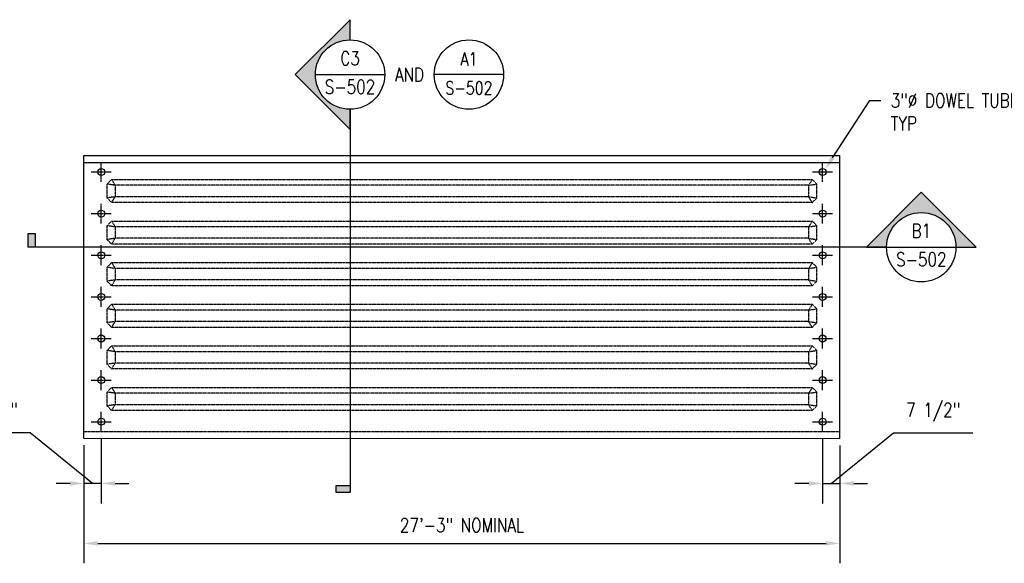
# Model space of a CAD drawing. Header units: inches. Extents: x -1203 to 2708, y -355 to 282.
# Tile 8 of 19: x -42 to 384, y 47 to 282. Entities that reach past the tile are written whole.
import ezdxf
from ezdxf import colors
from ezdxf.entities.mleader import LeaderData, LeaderLine
from ezdxf.enums import TextEntityAlignment as Align
from ezdxf.math import Vec2, Vec3

# ---------------------------------------------------------------- set-up
doc = ezdxf.new("R2010")
doc.units = ezdxf.units.IN
doc.header["$MEASUREMENT"] = 0
doc.linetypes.add('CENTER2', pattern=[1.125, 0.75, -0.125, 0.125, -0.125])
doc.linetypes.add('HIDDEN2', pattern=[0.1875, 0.125, -0.0625])
doc.layers.add('G-ANNO-REFR', color=2, linetype='Continuous', lineweight=35)
doc.layers.add('G-ANNO-SYMB', color=2, linetype='Continuous', lineweight=25)
for name, color, linetype in [('S-ANNO-CNTR', 1, 'CENTER2'), ('S-ANNO-DIMS', 1, 'Continuous'), ('S-ANNO-SYMB', 2, 'Continuous'), ('S-ANNO-TEXT', 2, 'Continuous'), ('S-SECT-CONC', 3, 'Continuous'), ('S-STRL-MISC', 2, 'Continuous')]:
    doc.layers.add(name, color=color, linetype=linetype)
doc.styles.add('AEC_COMN_TITLE', font='romans.shx', dxfattribs={"width": 0.8, "height": 0.1875})
doc.styles.add('Annotative', font='romans.shx', dxfattribs={"width": 0.8, "height": 0.125})
doc.styles.add('Arial', font='romans.shx', dxfattribs={"width": 0.8})
doc.styles.add('ROMANS', font='ROMANS.shx', dxfattribs={"width": 0.8})
doc.dimstyles.new('Annotative', dxfattribs={"dimscale": 0, "dimtxt": 0.125, "dimasz": 0.125, "dimexe": 0.179688, "dimexo": 0.0625, "dimgap": 0.09, "dimtad": 1, "dimdec": 3, "dimzin": 3, "dimdsep": 46, "dimlunit": 4, "dimtxsty": 'Annotative', "dimcen": 0.09, "dimclrt": 2, "dimazin": 2, "dimtfac": 1, "dimtdec": 3, "dimtmove": 1, "dimatfit": 3, "dimfxl": 1, "dimtfill": 1, "dimfrac": 2, "dimtolj": 1, "dimtzin": 0, "dimarcsym": 0})

# ---------------------------------------------------------------- blocks, each defined once
blk = doc.blocks.new('*D4')
at = {"layer": 'Defpoints', "color": 0, "transparency": 16777216}
for p in [(-13.78, 101.24, -0.01), (313.22, 101.13, -0.01), (313.22, 55.8)]:
    blk.add_point(p, dxfattribs=at)
at = {"layer": 'S-ANNO-DIMS', "color": 0, "lineweight": -2, "transparency": 16777216}
for p, q in [((-13.78, 98.24), (-13.78, 47.17)), ((313.22, 98.13), (313.22, 47.17)), ((-7.78, 55.8), (307.22, 55.8))]:
    blk.add_line(p, q, dxfattribs=at)
at = {"layer": 'S-ANNO-DIMS', "color": 0, "transparency": 16777216}
for points in [[(-7.78, 56.8), (-7.78, 54.8), (-13.78, 55.8)], [(307.22, 56.8), (307.22, 54.8), (313.22, 55.8)]]:
    blk.add_solid(points, dxfattribs=at)
at = {"layer": 'S-ANNO-DIMS', "color": 2, "transparency": 16777216, "insert": (149.72, 63.69), "char_height": 6, "attachment_point": 5, "style": 'Annotative', "bg_fill": 3, "box_fill_scale": 1.25, "bg_fill_color": 256, "bg_fill_true_color": 13158600, "bg_fill_transparency": 0}
blk.add_mtext('\\A1;27\'-3" NOMINAL', dxfattribs=at)
blk = doc.blocks.new('*U28')
at = {"lineweight": -3}
h = blk.add_hatch(color=256, dxfattribs=at)
edge = h.paths.add_edge_path()
edge.add_line((0, 0.3125), (0, 0.4947))
edge.add_line((0, 0.4947), (-0.4947, 0))
edge.add_line((-0.4947, 0), (0, -0.4947))
edge.add_line((0, -0.4947), (0, -0.3125))
edge.add_arc((0, 0), 0.3125, 90, 270, ccw=False)
blk.add_hatch(color=256, dxfattribs=at).paths.add_polyline_path([(0, -3.7013), (0, -3.7638), (-0.125, -3.7638), (-0.125, -3.7013)])
for p, q in [((-0.4947, 0), (0, 0.4947)), ((0, -0.4947), (-0.4947, 0)), ((-0.3125, 0), (0.3125, 0))]:
    blk.add_line(p, q, dxfattribs=at)
at = {"linetype": 'Continuous', "lineweight": -3}
blk.add_line((0, -0.3125), (0, -3.7638), dxfattribs=at)
at = {"lineweight": -3, "flags": 128}
blk.add_lwpolyline([(0, 0.3125), (0, 0.4947), (-0.4947, 0), (0, -0.4947), (0, -0.3125, -1), (0, 0.3125)], format="xyb", close=True, dxfattribs=at)
blk.add_lwpolyline([(-0.0156, 0.3125), (-0.0156, 0.3125)], dxfattribs=at)
blk.add_lwpolyline([(-0.0156, 0.3125), (-0.0156, 0.3125)], dxfattribs=at)
blk.add_lwpolyline([(0, -3.7013), (0, -3.7638), (-0.125, -3.7638), (-0.125, -3.7013), (0, -3.7013)], close=True, dxfattribs=at)
at = {"lineweight": -3}
blk.add_circle((0, 0), 0.3125, dxfattribs=at)
at = {"linetype": 'Continuous', "lineweight": -3, "style": 'Arial'}
blk.add_attdef('X#', text='', height=0.0938, dxfattribs=at).set_placement((0, 0.0469), align=Align.BOTTOM_CENTER)
blk.add_attdef('X-###', text='', height=0.0938, dxfattribs=at).set_placement((0, -0.0469), align=Align.TOP_CENTER)
blk = doc.blocks.new('*U29')
at = {"lineweight": -3}
h = blk.add_hatch(color=256, dxfattribs=at)
edge = h.paths.add_edge_path()
edge.add_line((0.3125, 0), (0.4947, 0))
edge.add_line((0.4947, 0), (0, 0.4947))
edge.add_line((0, 0.4947), (-0.4947, 0))
edge.add_line((-0.4947, 0), (-0.3125, 0))
edge.add_arc((0, 0), 0.3125, 0, 180, ccw=False)
blk.add_hatch(color=256, dxfattribs=at).paths.add_polyline_path([(-7.9857, 0), (-8.0482, 0), (-8.0482, 0.125), (-7.9857, 0.125)])
for p, q in [((-0.4947, 0), (0, 0.4947)), ((0, 0.4947), (0.4947, 0)), ((-0.3125, 0), (0.3125, 0))]:
    blk.add_line(p, q, dxfattribs=at)
at = {"linetype": 'Continuous', "lineweight": -3}
blk.add_line((-0.3125, 0), (-8.0482, 0), dxfattribs=at)
at = {"lineweight": -3, "flags": 128}
blk.add_lwpolyline([(0.3125, 0), (0.4947, 0), (0, 0.4947), (-0.4947, 0), (-0.3125, 0, -1), (0.3125, 0)], format="xyb", close=True, dxfattribs=at)
blk.add_lwpolyline([(-7.9857, 0), (-8.0482, 0), (-8.0482, 0.125), (-7.9857, 0.125), (-7.9857, 0)], close=True, dxfattribs=at)
blk.add_lwpolyline([(0.3125, 0.0156), (0.3125, 0.0156)], dxfattribs=at)
blk.add_lwpolyline([(0.3125, 0.0156), (0.3125, 0.0156)], dxfattribs=at)
at = {"lineweight": -3}
blk.add_circle((0, 0), 0.3125, dxfattribs=at)
at = {"linetype": 'Continuous', "lineweight": -3, "style": 'Arial'}
blk.add_attdef('X#', text='', height=0.0938, dxfattribs=at).set_placement((0, 0.0469), align=Align.BOTTOM_CENTER)
blk.add_attdef('X-###', text='', height=0.0938, dxfattribs=at).set_placement((0, -0.0469), align=Align.TOP_CENTER)
blk = doc.blocks.new('Detail Callout AEC')
at = {"color": 0, "linetype": 'ByBlock', "lineweight": -3, "transparency": 16777216}
blk.add_line((0.25, 0), (-0.25, 0), dxfattribs=at)
blk.add_circle((0, 0), 0.25, dxfattribs=at)
at = {"color": 0, "linetype": 'ByBlock', "lineweight": -3, "transparency": 16777216, "style": 'AEC_COMN_TITLE'}
for tag, p in [('VIEWNUMBER', (0, 0.0508)), ('SHEETNUMBER', (0, -0.1263))]:
    blk.add_attdef(tag, text='', height=0.0938, dxfattribs=at).set_placement(p, align=Align.CENTER)
blk = doc.blocks.new('*D60')
at = {"layer": 'Defpoints', "color": 0, "transparency": 16777216}
for p in [(305.72, 104.06, -0.01), (313.22, 101.13, -0.01), (313.22, 81.71)]:
    blk.add_point(p, dxfattribs=at)
at = {"layer": 'S-ANNO-DIMS', "color": 0, "lineweight": -2, "transparency": 16777216}
for p, q in [((309.47, 81.71), (336.46, 103.6)), ((336.46, 103.6), (370.7, 103.6)), ((305.72, 101.06), (305.72, 73.08)), ((313.22, 98.13), (313.22, 73.08)), ((299.72, 81.71), (293.72, 81.71)), ((305.72, 81.71), (313.22, 81.71)), ((305.72, 81.71), (313.22, 81.71)), ((319.22, 81.71), (325.22, 81.71))]:
    blk.add_line(p, q, dxfattribs=at)
at = {"layer": 'S-ANNO-DIMS', "color": 0, "transparency": 16777216}
for points in [[(299.72, 82.71), (299.72, 80.71), (305.72, 81.71)], [(319.22, 82.71), (319.22, 80.71), (313.22, 81.71)]]:
    blk.add_solid(points, dxfattribs=at)
at = {"layer": 'S-ANNO-DIMS', "color": 2, "transparency": 16777216, "insert": (353.58, 112.49), "char_height": 6, "attachment_point": 5, "style": 'Annotative', "bg_fill": 3, "box_fill_scale": 1.25, "bg_fill_color": 256, "bg_fill_true_color": 13158600, "bg_fill_transparency": 0}
blk.add_mtext('\\A1;7 1/2"', dxfattribs=at)
blk = doc.blocks.new('*D61')
at = {"layer": 'Defpoints', "color": 0, "transparency": 16777216}
for p in [(-6.28, 104.06, -0.01), (-13.78, 101.24, -0.01), (-13.78, 81.71)]:
    blk.add_point(p, dxfattribs=at)
at = {"layer": 'S-ANNO-DIMS', "color": 0, "lineweight": -2, "transparency": 16777216}
for p, q in [((-37.01, 103.6), (-71.25, 103.6)), ((-10.03, 81.71), (-37.01, 103.6)), ((-13.78, 98.24), (-13.78, 73.08)), ((-6.28, 101.06), (-6.28, 73.08)), ((-19.78, 81.71), (-25.78, 81.71)), ((-6.28, 81.71), (-13.78, 81.71)), ((-6.28, 81.71), (-13.78, 81.71)), ((-0.28, 81.71), (5.72, 81.71))]:
    blk.add_line(p, q, dxfattribs=at)
at = {"layer": 'S-ANNO-DIMS', "color": 0, "transparency": 16777216}
for points in [[(-19.78, 82.71), (-19.78, 80.71), (-13.78, 81.71)], [(-0.28, 82.71), (-0.28, 80.71), (-6.28, 81.71)]]:
    blk.add_solid(points, dxfattribs=at)
at = {"layer": 'S-ANNO-DIMS', "color": 2, "transparency": 16777216, "insert": (-54.13, 112.49), "char_height": 6, "attachment_point": 5, "style": 'Annotative', "bg_fill": 3, "box_fill_scale": 1.25, "bg_fill_color": 256, "bg_fill_true_color": 13158600, "bg_fill_transparency": 0}
blk.add_mtext('\\A1;7 1/2"', dxfattribs=at)

msp = doc.modelspace()

# ---------------------------------------------------------------- linework, layer by layer
at = {"layer": 'S-ANNO-CNTR'}
for p, q in [((-6.27558, 212.05655), (-6.27558, 220.69655)), ((305.72442, 212.05656), (305.72442, 220.69656)), ((-10.59558, 216.37655), (-1.95558, 216.37655)), ((301.40442, 216.37656), (310.04442, 216.37656)), ((-6.27558, 194.05655), (-6.27558, 202.69655)), ((305.72442, 194.05656), (305.72442, 202.69656)), ((-10.59558, 198.37655), (-1.95558, 198.37655)), ((301.40442, 198.37656), (310.04442, 198.37656)), ((-6.27558, 176.05655), (-6.27558, 184.69655)), ((305.72442, 176.05656), (305.72442, 184.69656)), ((-10.59558, 180.37655), (-1.95558, 180.37655)), ((301.40442, 180.37656), (310.04442, 180.37656)), ((-6.27558, 158.05655), (-6.27558, 166.69655)), ((305.72442, 158.05656), (305.72442, 166.69656)), ((-10.59558, 162.37655), (-1.95558, 162.37655)), ((301.40442, 162.37656), (310.04442, 162.37656)), ((-6.27558, 140.05655), (-6.27558, 148.69655)), ((305.72442, 140.05656), (305.72442, 148.69656)), ((-10.59558, 144.37655), (-1.95558, 144.37655)), ((301.40442, 144.37656), (310.04442, 144.37656)), ((-6.27558, 122.05655), (-6.27558, 130.69655)), ((305.72442, 122.05656), (305.72442, 130.69656)), ((-10.59558, 126.37655), (-1.95558, 126.37655)), ((301.40442, 126.37656), (310.04442, 126.37656)), ((-6.27558, 104.05655), (-6.27558, 112.69655)), ((305.72442, 104.05656), (305.72442, 112.69656)), ((-10.59558, 108.37655), (-1.95558, 108.37655)), ((301.40442, 108.37656), (310.04442, 108.37656))]:
    msp.add_line(p, q, dxfattribs=at)
at = {"layer": 'S-SECT-CONC', "color": 1, "linetype": 'HIDDEN2'}
for p, q in [((-1.79944, 213.14562), (-3.77558, 211.15003)), ((-1.79944, 213.14562), (301.24786, 213.14563)), ((-1.79944, 213.14562), (-0.26226, 210.62131)), ((301.24786, 213.14563), (299.71068, 210.62132)), ((301.24786, 213.14563), (303.22442, 211.15003)), ((-0.26226, 210.62131), (-3.77558, 211.15003)), ((-3.77558, 205.15006), (-3.77558, 211.15003)), ((299.71068, 210.62132), (-0.26226, 210.62131)), ((-0.26226, 210.62131), (-0.26226, 205.67919)), ((299.71068, 210.62132), (303.22442, 211.15003)), ((299.71068, 210.62132), (299.71068, 205.67919)), ((303.22442, 205.15006), (303.22442, 211.15003)), ((-0.26226, 205.67919), (-3.77558, 205.15006)), ((-1.79944, 203.15383), (-3.77558, 205.15006)), ((-1.79944, 203.15383), (-0.26226, 205.67919)), ((299.71068, 205.67919), (-0.26226, 205.67919)), ((301.24786, 203.15384), (299.71068, 205.67919)), ((299.71068, 205.67919), (303.22442, 205.15006)), ((301.24786, 203.15384), (303.22442, 205.15006)), ((301.24786, 203.15384), (-1.79944, 203.15383)), ((-1.79944, 195.16078), (-3.77558, 193.16518)), ((-3.77558, 187.165), (-3.77558, 193.16518)), ((-0.26226, 192.63605), (-3.77558, 193.16518)), ((-1.79944, 195.16078), (-0.26226, 192.63605)), ((-1.79944, 195.16078), (301.24786, 195.16078)), ((-0.26226, 192.63605), (-0.26226, 187.69455)), ((299.71068, 192.63605), (-0.26226, 192.63605)), ((301.24786, 195.16078), (299.71068, 192.63605)), ((299.71068, 192.63605), (303.22442, 193.16518)), ((299.71068, 192.63605), (299.71068, 187.69456)), ((301.24786, 195.16078), (303.22442, 193.16518)), ((303.22442, 187.16501), (303.22442, 193.16518)), ((-0.26226, 187.69455), (-3.77558, 187.165)), ((-1.79944, 185.16961), (-0.26226, 187.69455)), ((299.71068, 187.69456), (-0.26226, 187.69455)), ((299.71068, 187.69456), (303.22442, 187.16501)), ((301.24786, 185.16962), (299.71068, 187.69456)), ((-1.79944, 185.16961), (-3.77558, 187.165)), ((301.24786, 185.16962), (-1.79944, 185.16961)), ((301.24786, 185.16962), (303.22442, 187.16501)), ((-1.79944, 177.17656), (-3.77558, 175.18117)), ((-3.77558, 169.1812), (-3.77558, 175.18117)), ((-0.26226, 174.65204), (-3.77558, 175.18117)), ((-1.79944, 177.17656), (-0.26226, 174.65204)), ((-1.79944, 177.17656), (301.24786, 177.17656)), ((-0.26226, 174.65204), (-0.26226, 169.71012)), ((299.71068, 174.65204), (-0.26226, 174.65204)), ((301.24786, 177.17656), (299.71068, 174.65204)), ((299.71068, 174.65204), (303.22442, 175.18118)), ((299.71068, 174.65204), (299.71068, 169.71013)), ((301.24786, 177.17656), (303.22442, 175.18118)), ((303.22442, 169.18121), (303.22442, 175.18118)), ((-0.26226, 169.71012), (-3.77558, 169.1812)), ((-1.79944, 167.18539), (-3.77558, 169.1812)), ((-1.79944, 167.18539), (-0.26226, 169.71012)), ((301.24786, 167.1854), (-1.79944, 167.18539)), ((299.71068, 169.71013), (-0.26226, 169.71012)), ((299.71068, 169.71013), (303.22442, 169.18121)), ((301.24786, 167.1854), (299.71068, 169.71013)), ((301.24786, 167.1854), (303.22442, 169.18121)), ((-1.79944, 159.19192), (-3.77558, 157.19695)), ((-1.79944, 159.19192), (301.24786, 159.19193)), ((-1.79944, 159.19192), (-0.26226, 156.6674)), ((301.24786, 159.19193), (299.71068, 156.66741)), ((301.24786, 159.19193), (303.22442, 157.19696)), ((-3.77558, 151.19614), (-3.77558, 157.19695)), ((-0.26226, 156.6674), (-3.77558, 157.19695)), ((299.71068, 156.66741), (-0.26226, 156.6674)), ((-0.26226, 156.6674), (-0.26226, 151.72528)), ((299.71068, 156.66741), (303.22442, 157.19696)), ((299.71068, 156.66741), (299.71068, 151.72528)), ((303.22442, 151.19615), (303.22442, 157.19696)), ((-0.26226, 151.72528), (-3.77558, 151.19614)), ((-1.79944, 149.20034), (-3.77558, 151.19614)), ((-1.79944, 149.20034), (-0.26226, 151.72528)), ((301.24786, 149.20034), (-1.79944, 149.20034)), ((299.71068, 151.72528), (-0.26226, 151.72528)), ((299.71068, 151.72528), (303.22442, 151.19615)), ((301.24786, 149.20034), (299.71068, 151.72528)), ((301.24786, 149.20034), (303.22442, 151.19615)), ((-1.79944, 141.20749), (-3.77558, 139.2119)), ((-1.79944, 141.20749), (301.24786, 141.2075)), ((-1.79944, 141.20749), (-0.26226, 138.68381)), ((301.24786, 141.2075), (299.71068, 138.68381)), ((301.24786, 141.2075), (303.22442, 139.2119)), ((-3.77558, 133.21213), (-3.77558, 139.2119)), ((-0.26226, 138.68381), (-3.77558, 139.2119)), ((-0.26226, 138.68381), (-0.26226, 133.74085)), ((299.71068, 138.68381), (-0.26226, 138.68381)), ((299.71068, 138.68381), (303.22442, 139.2119)), ((299.71068, 138.68381), (299.71068, 133.74085)), ((303.22442, 133.21214), (303.22442, 139.2119)), ((-0.26226, 133.74085), (-3.77558, 133.21213)), ((-1.79944, 131.21591), (-3.77558, 133.21213)), ((-1.79944, 131.21591), (-0.26226, 133.74085)), ((299.71068, 133.74085), (-0.26226, 133.74085)), ((299.71068, 133.74085), (303.22442, 133.21214)), ((301.24786, 131.21592), (299.71068, 133.74085)), ((301.24786, 131.21592), (303.22442, 133.21214)), ((301.24786, 131.21592), (-1.79944, 131.21591)), ((-1.79944, 123.22244), (-3.77558, 121.22747)), ((-3.77558, 115.2275), (-3.77558, 121.22747)), ((-0.26226, 120.69834), (-3.77558, 121.22747)), ((-1.79944, 123.22244), (-0.26226, 120.69834)), ((-1.79944, 123.22244), (301.24786, 123.22244)), ((-0.26226, 120.69834), (-0.26226, 115.75684)), ((299.71068, 120.69834), (-0.26226, 120.69834)), ((301.24786, 123.22244), (299.71068, 120.69834)), ((299.71068, 120.69834), (303.22442, 121.22747)), ((299.71068, 120.69834), (299.71068, 115.75684)), ((301.24786, 123.22244), (303.22442, 121.22747)), ((303.22442, 115.2275), (303.22442, 121.22747)), ((-0.26226, 115.75684), (-3.77558, 115.2275)), ((-1.79944, 113.23127), (-3.77558, 115.2275)), ((-1.79944, 113.23127), (-0.26226, 115.75684)), ((299.71068, 115.75684), (-0.26226, 115.75684)), ((299.71068, 115.75684), (303.22442, 115.2275)), ((301.24786, 113.23128), (299.71068, 115.75684)), ((301.24786, 113.23128), (303.22442, 115.2275)), ((301.24786, 113.23128), (-1.79944, 113.23127)), ((-13.77558, 104.23677), (313.22442, 104.11867))]:
    msp.add_line(p, q, dxfattribs=at)
at = {"layer": 'S-STRL-MISC', "linetype": 'Continuous'}
for p, q in [((-13.77558, 223.50155), (313.22442, 223.50156)), ((-13.77558, 101.24466), (-13.77558, 223.50155)), ((313.22442, 101.12656), (313.22442, 223.50156)), ((-13.77558, 220.50155), (313.22442, 220.50156))]:
    msp.add_line(p, q, dxfattribs=at)
at = {"layer": 'S-STRL-MISC'}
for centre in [(-6.27558, 216.37655), (305.72442, 216.37656), (-6.27558, 198.37655), (305.72442, 198.37656), (-6.27558, 180.37655), (305.72442, 180.37656), (-6.27558, 162.37655), (305.72442, 162.37656), (-6.27558, 144.37655), (305.72442, 144.37656), (-6.27558, 126.37655), (305.72442, 126.37656), (-6.27558, 108.37655), (305.72442, 108.37656)]:
    msp.add_circle(centre, 1.5, dxfattribs=at)

# ---------------------------------------------------------------- block references
at = {"layer": 'G-ANNO-REFR', "lineweight": -3}
ref = msp.add_blockref('Detail Callout AEC', (152.7618, 258.48544), dxfattribs=dict(at, xscale=59.99988000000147, yscale=59.99988000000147, zscale=59.99988000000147))
ref.add_attrib('VIEWNUMBER', 'A1', dxfattribs={"layer": '0', "color": 1, "linetype": 'ByBlock', "lineweight": -2, "transparency": 16777216, "height": 5.624989, "style": 'ROMANS', "width": 0.796875}).set_placement((152.7618, 262.43918), align=Align.CENTER)
ref.add_attrib('SHEETNUMBER', 'S-502', dxfattribs={"layer": '0', "color": 1, "linetype": 'ByBlock', "lineweight": -2, "transparency": 16777216, "height": 5.624989, "style": 'ROMANS', "width": 0.796875}).set_placement((152.7618, 249.88693), align=Align.CENTER)
at = {"layer": 'G-ANNO-SYMB'}
ref = msp.add_blockref('*U29', (348.43054, 183.84091), dxfattribs=dict(at, xscale=48, yscale=48, zscale=48))
ref.add_attrib('X-###', 'S-502', dxfattribs={"layer": 'S-ANNO-SYMB', "color": 1, "linetype": 'Continuous', "lineweight": -2, "height": 6, "style": 'ROMANS', "width": 0.8}).set_placement((348.43054, 181.59092), align=Align.TOP_CENTER)
ref.add_attrib('X#', 'B1', dxfattribs={"layer": 'S-ANNO-TEXT', "color": 1, "linetype": 'Continuous', "lineweight": -2, "height": 6, "style": 'ROMANS', "width": 0.8}).set_placement((348.43054, 186.09091), align=Align.BOTTOM_CENTER)

# ---------------------------------------------------------------- leaders
at = {"layer": 'S-ANNO-DIMS'}
ml = msp.add_multileader_mtext('Standard', dxfattribs=at)
ml.set_content('3"%%C DOWEL TUBES PER DETAILS C3/- AND A1/-,\\PTYP', color=2, style='Annotative')
ml.set_leader_properties()
ml.build(insert=Vec2(0, 0))
ml.multileader.update_dxf_attribs({"dogleg_length": 0.1, "arrow_head_size": 6, "scale": 24})
ctx = ml.context
ctx.base_point, ctx.scale, ctx.char_height, ctx.arrow_head_size, ctx.landing_gap_size, ctx.plane_origin = Vec3(330.90923, 247.32738), 24, 6, 6, 4.32, Vec3(350.26056, 259.62709)
notes = []
notes.append((ctx, [(0, (1, 1, 0), (326.10923, 247.32738), (1, 0), 4.8, [(0, [(306.82559, 217.39509)], 0, [])])]))
ctx.mtext.insert, ctx.mtext.width, ctx.mtext.flow_direction = Vec3(335.22923, 250.32738), 98.8606434, 5
for ctx, leaders in notes:
    for number, flags, end, landing, length, lines in leaders:
        leader = LeaderData()
        leader.index, (leader.has_last_leader_line, leader.has_dogleg_vector, leader.attachment_direction) = number, flags
        leader.last_leader_point, leader.dogleg_vector, leader.dogleg_length = Vec3(end), Vec3(landing), length
        for number, points, colour, breaks in lines:
            line = LeaderLine()
            line.index, line.vertices, line.color, line.breaks = number, Vec3.list(points), colors.encode_raw_color(colour), breaks
            leader.lines.append(line)
        ctx.leaders.append(leader)

# ---------------------------------------------------------------- next in the draw order: dimensions: what is measured, and where the dimension line sits
dim = msp.add_linear_dim(base=(313.22442, 55.79827), p1=(-13.77558, 101.24466, -0.00533), p2=(313.22442, 101.12656, -0.00533), text='<> NOMINAL', dimstyle='Annotative', override={"dimpost": '\\X'}, dxfattribs=at)
dim.commit()
dim.dimension.update_dxf_attribs({"geometry": '*D4', "text_midpoint": (149.72442, 63.6897)})

# ---------------------------------------------------------------- next in the draw order: linework, layer by layer
at = {"layer": 'S-STRL-MISC', "linetype": 'Continuous'}
msp.add_line((-13.77558, 101.24466), (313.22442, 101.12656), dxfattribs=at)

# ---------------------------------------------------------------- next in the draw order: block references
at = {"layer": 'G-ANNO-SYMB'}
ref = msp.add_blockref('*U28', (101.34113, 258.48544), dxfattribs=dict(at, xscale=48, yscale=48, zscale=48))
ref.add_attrib('X-###', 'S-502', dxfattribs={"layer": 'S-ANNO-SYMB', "color": 1, "linetype": 'Continuous', "lineweight": -2, "height": 6, "style": 'ROMANS', "width": 0.8}).set_placement((101.34113, 256.23545), align=Align.TOP_CENTER)
ref.add_attrib('X#', 'C3', dxfattribs={"layer": 'S-ANNO-TEXT', "color": 1, "linetype": 'Continuous', "lineweight": -2, "height": 6, "style": 'ROMANS', "width": 0.8}).set_placement((101.34113, 260.73544), align=Align.BOTTOM_CENTER)

# ---------------------------------------------------------------- next in the draw order: texts
at = {"layer": 'S-ANNO-DIMS', "color": 2, "insert": (127.05147, 258.48544), "char_height": 6, "attachment_point": 5, "style": 'Annotative', "bg_fill": 3, "box_fill_scale": 1.25, "bg_fill_color": 256, "bg_fill_true_color": 13158600, "bg_fill_transparency": 0}
msp.add_mtext('\\A1;AND', dxfattribs=at)

# ---------------------------------------------------------------- next in the draw order: dimensions: what is measured, and where the dimension line sits
at = {"layer": 'S-ANNO-DIMS'}
dim = msp.add_linear_dim(base=(-13.77558, 81.70561), p1=(-6.27558, 104.05656, -0.00533), p2=(-13.77558, 101.24466, -0.00533), angle=180, dimstyle='Annotative', override={"dimpost": '\\X'}, dxfattribs=at)
dim.commit()
dim.dimension.update_dxf_attribs({"geometry": '*D61', "text_midpoint": (-41.32872, 103.59542), "dimtype": 160})
dim = msp.add_linear_dim(base=(313.22442, 81.70561), p1=(305.72442, 104.05656, -0.00533), p2=(313.22442, 101.12656, -0.00533), dimstyle='Annotative', override={"dimpost": '\\X'}, dxfattribs=at)
dim.commit()
dim.dimension.update_dxf_attribs({"geometry": '*D60', "text_midpoint": (340.77756, 103.59542), "dimtype": 160})

doc.saveas('drawing.dxf')
